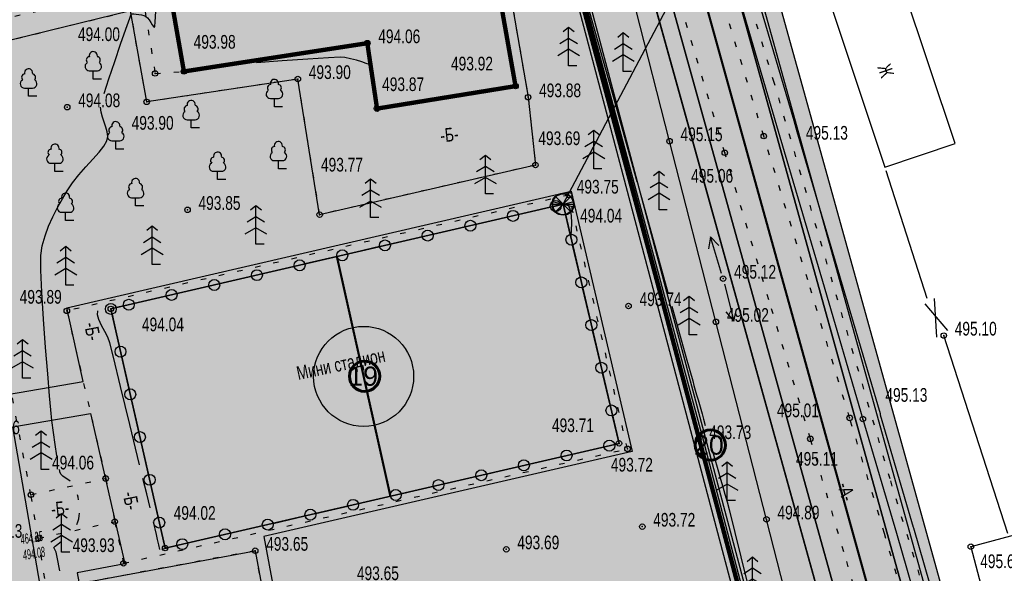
# Model space of a CAD drawing. Extents: x 0 to 667088, y 0 to 6446.
# Tile 57 of 256: x 2226 to 2316, y 325 to 375. Entities that reach past the tile are written whole.
import ezdxf

# ---------------------------------------------------------------- set-up
doc = ezdxf.new("R2010")
doc.units = 0
doc.header["$MEASUREMENT"] = 0
for name, pattern in [('CONTI', [0]), ('STRIH_1', [3, 2, -1]), ('STROT', [1.7, 0.5, -1.2])]:
    doc.linetypes.add(name, pattern=pattern)
for name, color, linetype in [('(002) Рамка', 7, 'Continuous'), ('(035) Откосы', 7, 'Continuous'), ('Audi-СвК', 10, 'Continuous'), ('GORIZ0', 32, 'CONTI'), ('NAD_M0', 7, 'CONTI'), ('PI_OT0', 172, 'CONTI'), ('PI_TT0', 5, 'CONTI'), ('SIT_L0', 250, 'CONTI'), ('STR_L0', 6, 'CONTI'), ('USLZN0', 250, 'CONTI'), ('V_Поверхность2_OPOR-PNT', 7, 'Continuous'), ('ZAPSK0', 250, 'CONTI'), ('стен', 7, 'Continuous')]:
    doc.layers.add(name, color=color, linetype=linetype)
doc.layers.add('.', color=7, linetype='Continuous', lineweight=15)
doc.layers.add('RAZMER CIP', color=252, linetype='Continuous', lineweight=18)
doc.styles.add('GOST 2.304', font='CS_Gost2304.shx')
doc.styles.add('SHRFT', font='TXT', dxfattribs={"width": 0.75})
doc.styles.get("Standard").update_dxf_attribs({"font": 'times.ttf'})
doc.linetypes.add('ОГРАДА_ГЛИН', pattern='A,4,["|",Standard,S=0.8,R=0,X=0,Y=-0.8],0.5,["|",Standard,S=0.8,R=0,X=0,Y=-0.8],3.5', length=8)
doc.linetypes.add('ОТКОСЫ_НЕУКР1', pattern='A,0.5,["|",Standard,S=-1.2,R=0,X=0,Y=1.2],1,["|",Standard,S=-0.5,R=0,X=0,Y=0.5],0.5', length=2)

# ---------------------------------------------------------------- blocks, each defined once
blk = doc.blocks.new('BL_105')
at = {"color": 0}
for p, q in [((0, 3.5), (-0.5, 3.1)), ((0, 2.5), (0, 3.5)), ((0.5, 3.1), (0, 3.5)), ((0, 2.5), (-0.8, 2)), ((0, 1.5), (0, 2.5)), ((0.8, 2), (0, 2.5)), ((0, 1.5), (-1, 0.9)), ((0, 0), (0, 1.5)), ((1, 0.9), (0, 1.5)), ((0.75, 0), (0, 0))]:
    blk.add_line(p, q, dxfattribs=at)
blk = doc.blocks.new('BL_101')
at = {"color": 0}
for p, q in [((-0.37, 0.75), (0.37, 0.75)), ((0, 0), (0, 0.75)), ((0.75, 0), (0, 0))]:
    blk.add_line(p, q, dxfattribs=at)
for centre, radius, start, end in [((-0.34, 1.73), 0.3, 93, 230), ((0, 2.13), 0.37, 355, 195), ((0.34, 1.73), 0.3, 310, 87), ((-0.37, 1.14), 0.39, 120, 270), ((0.37, 1.14), 0.39, 270, 60)]:
    blk.add_arc(centre, radius, start, end, dxfattribs=at)
blk = doc.blocks.new('BL_6')
at = {"color": 0}
for p, q in [((-1, 0), (1, 0)), ((-0.97, 0.25), (0.97, -0.25)), ((-0.97, -0.25), (0.97, 0.25)), ((-0.7, 0.7), (0.7, -0.7)), ((-0.7, -0.7), (0.7, 0.7))]:
    blk.add_line(p, q, dxfattribs=at)
for radius in [1, 0.95]:
    blk.add_circle((0, 0), radius, dxfattribs=at)
blk = doc.blocks.new('rhy')
at = {"layer": '(035) Откосы', "linetype": 'ОТКОСЫ_НЕУКР1', "flags": 128}
blk.add_lwpolyline([(1504.65116, 294.5), (1504.87116, 294.5), (1505.44116, 294.53), (1506.21116, 294.6), (1507.03116, 294.73), (1507.77116, 294.95), (1508.27116, 295.28), (1508.40116, 295.74), (1507.11116, 300.86), (1503.95116, 313.2), (1499.69116, 329.84), (1495.07116, 347.87), (1490.84116, 364.36), (1487.75116, 376.4), (1486.55116, 381.06)], dxfattribs=at)
at = {"layer": 'GORIZ0', "color": 32}
for points in [[(1483.02116, 378.01), (1483.76116, 375.36), (1485.54116, 368.98), (1487.86116, 360.69)], [(1483.02116, 378.01), (1483.76116, 375.36), (1485.54116, 368.98), (1487.86116, 360.69)], [(1439.23116, 368.71), (1439.66116, 370.05), (1440.19116, 371.62), (1440.73116, 373.2), (1441.21116, 374.59), (1441.56116, 375.58), (1441.69116, 375.96), (1441.74116, 375.99), (1441.80116, 375.99), (1441.94116, 375.98), (1442.15116, 375.96), (1442.38116, 375.92), (1442.63116, 375.88), (1442.85116, 375.82), (1443.03116, 375.75), (1443.18116, 375.62), (1443.34116, 375.42), (1443.48116, 375.2), (1443.62116, 374.99), (1443.73116, 374.83), (1443.81116, 374.75), (1443.86116, 374.81), (1443.89116, 375.25), (1443.95116, 376.19)], [(1439.23116, 368.71), (1439.66116, 370.05), (1440.19116, 371.62), (1440.73116, 373.2), (1441.21116, 374.59), (1441.56116, 375.58), (1441.69116, 375.96), (1441.74116, 375.99), (1441.80116, 375.99), (1441.94116, 375.98), (1442.15116, 375.96), (1442.38116, 375.92), (1442.63116, 375.88), (1442.85116, 375.82), (1443.03116, 375.75), (1443.18116, 375.62), (1443.34116, 375.42), (1443.48116, 375.2), (1443.62116, 374.99), (1443.73116, 374.83), (1443.81116, 374.75), (1443.86116, 374.81), (1443.89116, 375.25), (1443.95116, 376.19)], [(1463.55116, 371.31), (1463.44116, 371.35), (1463.16116, 371.45), (1462.75116, 371.59), (1462.26116, 371.74), (1461.73116, 371.88), (1461.21116, 371.98), (1460.76116, 372.02), (1459.72116, 371.97), (1457.81116, 371.84), (1455.47116, 371.68), (1453.13116, 371.51)], [(1463.55116, 371.31), (1463.44116, 371.35), (1463.16116, 371.45), (1462.75116, 371.59), (1462.26116, 371.74), (1461.73116, 371.88), (1461.21116, 371.98), (1460.76116, 372.02), (1459.72116, 371.97), (1457.81116, 371.84), (1455.47116, 371.68), (1453.13116, 371.51)], [(1434.91116, 335.65), (1434.75116, 336.67), (1434.59116, 337.77), (1434.46116, 338.86), (1434.36116, 339.85), (1434.24116, 341.13), (1434.08116, 343.12), (1433.88116, 345.54), (1433.69116, 348.12), (1433.54116, 350.57), (1433.45116, 352.6), (1433.45116, 353.93), (1433.58116, 354.82), (1433.83116, 355.71), (1434.16116, 356.59), (1434.55116, 357.46), (1434.98116, 358.29), (1435.42116, 359.08), (1435.84116, 359.82), (1436.33116, 360.55), (1436.92116, 361.29), (1437.56116, 362.01), (1438.19116, 362.71), (1438.76116, 363.35), (1439.21116, 363.91), (1439.48116, 364.38), (1439.55116, 364.77), (1439.51116, 365.2), (1439.39116, 365.64), (1439.23116, 366.1), (1439.07116, 366.56), (1438.95116, 367.01), (1438.91116, 367.46)], [(1434.91116, 335.65), (1434.75116, 336.67), (1434.59116, 337.77), (1434.46116, 338.86), (1434.36116, 339.85), (1434.24116, 341.13), (1434.08116, 343.12), (1433.88116, 345.54), (1433.69116, 348.12), (1433.54116, 350.57), (1433.45116, 352.6), (1433.45116, 353.93), (1433.58116, 354.82), (1433.83116, 355.71), (1434.16116, 356.59), (1434.55116, 357.46), (1434.98116, 358.29), (1435.42116, 359.08), (1435.84116, 359.82), (1436.33116, 360.55), (1436.92116, 361.29), (1437.56116, 362.01), (1438.19116, 362.71), (1438.76116, 363.35), (1439.21116, 363.91), (1439.48116, 364.38), (1439.55116, 364.77), (1439.51116, 365.2), (1439.39116, 365.64), (1439.23116, 366.1), (1439.07116, 366.56), (1438.95116, 367.01), (1438.91116, 367.46)], [(1488.21116, 359.44), (1489.50116, 354.83), (1490.69116, 350.56)], [(1488.21116, 359.44), (1489.50116, 354.83), (1490.69116, 350.56)], [(1481.54116, 358.6), (1481.75116, 358.17), (1481.85116, 357.56), (1481.88116, 356.88), (1481.87116, 356.25), (1481.84116, 355.78), (1481.82116, 355.6)], [(1481.54116, 358.6), (1481.75116, 358.17), (1481.85116, 357.56), (1481.88116, 356.88), (1481.87116, 356.25), (1481.84116, 355.78), (1481.82116, 355.6)], [(1442.46116, 334.82), (1441.56116, 338.51), (1440.72116, 341.97), (1440.07116, 344.64), (1439.75116, 345.95), (1439.56116, 346.46), (1439.29116, 347), (1439.00116, 347.55), (1438.75116, 348.07), (1438.61116, 348.52), (1438.65116, 348.87)], [(1442.46116, 334.82), (1441.56116, 338.51), (1440.72116, 341.97), (1440.07116, 344.64), (1439.75116, 345.95), (1439.56116, 346.46), (1439.29116, 347), (1439.00116, 347.55), (1438.75116, 348.07), (1438.61116, 348.52), (1438.65116, 348.87)], [(1491.04116, 349.31), (1492.37116, 344.57), (1492.95116, 342.5), (1493.07116, 342.06), (1493.19116, 341.63), (1493.31116, 341.2), (1493.44116, 340.76), (1493.56116, 340.33), (1493.68116, 339.9), (1493.81116, 339.46), (1493.94116, 338.98), (1494.10116, 338.42)], [(1491.04116, 349.31), (1492.37116, 344.57), (1492.95116, 342.5), (1493.07116, 342.06), (1493.19116, 341.63), (1493.31116, 341.2), (1493.44116, 340.76), (1493.56116, 340.33), (1493.68116, 339.9), (1493.81116, 339.46), (1493.94116, 338.98), (1494.10116, 338.42)], [(1494.58116, 336.73), (1494.77116, 336.06), (1494.95116, 335.42), (1495.12116, 334.82), (1495.31116, 334.18), (1495.50116, 333.51), (1495.70116, 332.82), (1495.90116, 332.13), (1496.09116, 331.43), (1496.27116, 330.75), (1496.80116, 328.65), (1497.90116, 324.2), (1499.38116, 318.3), (1500.99116, 311.83), (1502.52116, 305.69), (1503.75116, 300.76), (1504.45116, 297.93)], [(1494.58116, 336.73), (1494.77116, 336.06), (1494.95116, 335.42), (1495.12116, 334.82), (1495.31116, 334.18), (1495.50116, 333.51), (1495.70116, 332.82), (1495.90116, 332.13), (1496.09116, 331.43), (1496.27116, 330.75), (1496.80116, 328.65), (1497.90116, 324.2), (1499.38116, 318.3), (1500.99116, 311.83), (1502.52116, 305.69), (1503.75116, 300.76), (1504.45116, 297.93)], [(1436.12116, 333.34), (1435.90116, 333.48), (1435.67116, 333.63), (1435.47116, 333.78), (1435.30116, 333.95), (1435.19116, 334.16), (1435.17116, 334.26), (1435.13116, 334.4)], [(1436.12116, 333.34), (1435.90116, 333.48), (1435.67116, 333.63), (1435.47116, 333.78), (1435.30116, 333.95), (1435.19116, 334.16), (1435.17116, 334.26), (1435.13116, 334.4)], [(1443.42116, 330.88), (1443.11116, 332.16), (1442.76116, 333.57)], [(1443.42116, 330.88), (1443.11116, 332.16), (1442.76116, 333.57)], [(1436.89116, 331.64), (1436.85116, 331.87), (1436.79116, 332.09)], [(1436.89116, 331.64), (1436.85116, 331.87), (1436.79116, 332.09)], [(1436.74116, 329.37), (1436.83116, 329.62), (1436.91116, 329.88), (1436.96116, 330.15), (1436.99116, 330.41)], [(1436.74116, 329.37), (1436.83116, 329.62), (1436.91116, 329.88), (1436.96116, 330.15), (1436.99116, 330.41)], [(1444.31116, 327.08), (1444.21116, 327.53), (1444.11116, 328.02), (1444.00116, 328.47), (1443.72116, 329.63)], [(1444.31116, 327.08), (1444.21116, 327.53), (1444.11116, 328.02), (1444.00116, 328.47), (1443.72116, 329.63)], [(1435.19116, 325.16), (1434.94116, 326.39), (1434.85116, 326.85), (1434.63116, 327.29), (1434.75116, 327.39), (1435.01116, 327.59), (1435.35116, 327.84)], [(1435.19116, 325.16), (1434.94116, 326.39), (1434.85116, 326.85), (1434.63116, 327.29), (1434.75116, 327.39), (1435.01116, 327.59), (1435.35116, 327.84)], [(1445.09116, 327.22), (1444.74116, 327.14), (1444.48116, 327.08)], [(1445.09116, 327.22), (1444.74116, 327.14), (1444.48116, 327.08)]]:
    blk.add_lwpolyline(points, dxfattribs=at)
at = {"layer": 'PI_TT0', "color": 0}
for centre in [(1463.25116, 373.3), (1443.88116, 370.54), (1446.51116, 370.72), (1456.91116, 370.03), (1476.78116, 369.38), (1477.93116, 368.37), (1435.86116, 367.46), (1443.11116, 367.94), (1464.14116, 367.33), (1499.44116, 364.82), (1490.84116, 364.36), (1495.88116, 363.3), (1478.60116, 362.18), (1481.66116, 359.44), (1446.84116, 358.09), (1458.90116, 357.65), (1495.73116, 351.81), (1435.82116, 348.87), (1439.84116, 349.05), (1487.10116, 349.31), (1495.07116, 347.87), (1515.87116, 346.62), (1507.28116, 339.11), (1508.49116, 339), (1493.46116, 337.17), (1503.69116, 337.19), (1486.23116, 336.78), (1487.00116, 336.28), (1439.37116, 333.57), (1432.54116, 332.09), (1440.20116, 329.63), (1499.69116, 329.84), (1488.35116, 329.18), (1433.22116, 328.12), (1444.79116, 327.22), (1453.02116, 326.98), (1475.94116, 327.11), (1518.34116, 327.35), (1440.99116, 325.83)]:
    blk.add_circle(centre, 0.25, dxfattribs=at)
for p in [(1463.25116, 373.3), (1443.88116, 370.54), (1446.51116, 370.72), (1456.91116, 370.03), (1476.78116, 369.38), (1443.11116, 367.94), (1477.93116, 368.37), (1435.86116, 367.46), (1464.14116, 367.33), (1490.84116, 364.36), (1499.44116, 364.82), (1495.88116, 363.3), (1478.60116, 362.18), (1481.66116, 359.44), (1446.84116, 358.09), (1458.90116, 357.65), (1495.73116, 351.81), (1435.82116, 348.87), (1439.84116, 349.05), (1487.10116, 349.31), (1495.07116, 347.87), (1515.87116, 346.62), (1507.28116, 339.11), (1508.49116, 339), (1493.46116, 337.17), (1503.69116, 337.19), (1486.23116, 336.78), (1487.00116, 336.28), (1439.37116, 333.57), (1432.54116, 332.09), (1440.20116, 329.63), (1488.35116, 329.18), (1499.69116, 329.84), (1433.22116, 328.12), (1444.79116, 327.22), (1518.34116, 327.35), (1453.02116, 326.98), (1475.94116, 327.11), (1440.99116, 325.83)]:
    blk.add_point(p, dxfattribs=at)
at = {"layer": 'SIT_L0', "color": 1}
blk.add_line((1481.12116, 358.6), (1520.17119, 432.40108), dxfattribs=at)
at = {"layer": 'SIT_L0', "color": 250}
for p, q in [((1479.96116, 358.33), (1477.04116, 357.65)), ((1481.12116, 358.6), (1480.94116, 358.56)), ((1481.76116, 355.85), (1481.12116, 358.6)), ((1476.07116, 357.43), (1473.14116, 356.75)), ((1472.17116, 356.53), (1469.25116, 355.85)), ((1468.28116, 355.63), (1465.35116, 354.95)), ((1494.57116, 355.64), (1494.38116, 354.53)), ((1495.58116, 352.29), (1494.57116, 355.64)), ((1495.34116, 354.83), (1494.57116, 355.64)), ((1464.37116, 354.73), (1461.45116, 354.05)), ((1482.68116, 351.96), (1481.99116, 354.88)), ((1460.48116, 353.83), (1457.55116, 353.15)), ((1456.58116, 352.92), (1453.66116, 352.24)), ((1452.69116, 352.02), (1449.76116, 351.34)), ((1448.79116, 351.12), (1445.87116, 350.44)), ((1483.58116, 348.06), (1482.90116, 350.98)), ((1495.85116, 351.32), (1496.70116, 347.93)), ((1444.90116, 350.22), (1441.97116, 349.54)), ((1514.99116, 350), (1515.20116, 346.47)), ((1440.99116, 349.32), (1439.84116, 349.05)), ((1495.97116, 348.78), (1496.70116, 347.93)), ((1496.70116, 347.93), (1496.94116, 349.02)), ((1514.15116, 349.51), (1516.22116, 347.08)), ((1439.95116, 348.56), (1440.61116, 345.64)), ((1484.50116, 344.17), (1483.81116, 347.09)), ((1440.84116, 344.66), (1441.50116, 341.74)), ((1485.41116, 340.27), (1484.73116, 343.19)), ((1441.72116, 340.76), (1442.38116, 337.84)), ((1486.24116, 336.78), (1485.64116, 339.3)), ((1442.61116, 336.86), (1443.27116, 333.94)), ((1481.92116, 335.78), (1484.85116, 336.46)), ((1485.83116, 336.68), (1486.24116, 336.78)), ((1478.03116, 334.88), (1480.95116, 335.56)), ((1474.13116, 333.98), (1477.06116, 334.66)), ((1470.24116, 333.08), (1473.16116, 333.76)), ((1443.49116, 332.96), (1444.15116, 330.04)), ((1466.33116, 332.18), (1469.26116, 332.86)), ((1462.44116, 331.28), (1465.36116, 331.96)), ((1458.54116, 330.38), (1461.47116, 331.06)), ((1454.65116, 329.48), (1457.57116, 330.16)), ((1444.38116, 329.06), (1444.79116, 327.23)), ((1450.74116, 328.59), (1453.67116, 329.27)), ((1446.85116, 327.69), (1449.77116, 328.37)), ((1444.79116, 327.22), (1445.88116, 327.47))]:
    blk.add_line(p, q, dxfattribs=at)
for centre, radius in [((1480.45116, 358.44), 0.5), ((1476.55116, 357.54), 0.5), ((1480.45116, 358.44), 0), ((1472.66116, 356.64), 0.5), ((1476.55116, 357.54), 0), ((1468.76116, 355.74), 0.5), ((1472.66116, 356.64), 0), ((1464.86116, 354.84), 0.5), ((1468.76116, 355.74), 0), ((1481.88116, 355.36), 0.5), ((1481.88116, 355.36), 0), ((1460.96116, 353.94), 0.5), ((1464.86116, 354.84), 0), ((1457.07116, 353.03), 0.5), ((1460.96116, 353.94), 0), ((1453.17116, 352.13), 0.5), ((1457.07116, 353.03), 0), ((1449.28116, 351.23), 0.5), ((1453.17116, 352.13), 0), ((1482.79116, 351.47), 0.5), ((1482.79116, 351.47), 0), ((1445.38116, 350.33), 0.5), ((1449.28116, 351.23), 0), ((1441.48116, 349.43), 0.5), ((1445.38116, 350.33), 0), ((1439.84116, 349.05), 0.5), ((1439.84116, 349.05), 0), ((1441.48116, 349.43), 0), ((1483.70116, 347.57), 0.5), ((1483.70116, 347.57), 0), ((1440.72116, 345.15), 0.5), ((1440.72116, 345.15), 0), ((1484.61116, 343.68), 0.5), ((1484.61116, 343.68), 0), ((1441.61116, 341.25), 0.5), ((1441.61116, 341.25), 0), ((1485.53116, 339.78), 0.5), ((1485.53116, 339.78), 0), ((1442.49116, 337.35), 0.5), ((1442.49116, 337.35), 0), ((1485.34116, 336.57), 0.5), ((1481.44116, 335.67), 0.5), ((1485.34116, 336.57), 0), ((1477.54116, 334.77), 0.5), ((1481.44116, 335.67), 0), ((1473.65116, 333.87), 0.5), ((1477.54116, 334.77), 0), ((1443.38116, 333.45), 0.5), ((1443.38116, 333.45), 0), ((1469.75116, 332.97), 0.5), ((1473.65116, 333.87), 0), ((1465.85116, 332.07), 0.5), ((1469.75116, 332.97), 0), ((1461.95116, 331.17), 0.5), ((1465.85116, 332.07), 0), ((1458.06116, 330.27), 0.5), ((1461.95116, 331.17), 0), ((1444.26116, 329.55), 0.5), ((1454.16116, 329.37), 0.5), ((1458.06116, 330.27), 0), ((1444.26116, 329.55), 0), ((1450.26116, 328.48), 0.5), ((1454.16116, 329.37), 0), ((1446.36116, 327.58), 0.5), ((1450.26116, 328.48), 0), ((1446.36116, 327.58), 0)]:
    blk.add_circle(centre, radius, dxfattribs=at)
at = {"layer": 'STR_L0', "color": 0, "linetype": 'STROT'}
for points in [[(1521.95116, 282.72), (1521.19116, 285.5), (1520.64116, 287.54), (1520.43116, 288.33), (1520.15116, 289.6), (1519.40116, 293), (1518.28116, 297.97), (1516.92116, 303.89), (1515.43116, 310.19), (1513.91116, 316.29), (1512.50116, 321.58), (1510.45116, 328.56), (1507.28116, 339.11), (1503.45116, 351.7), (1499.44116, 364.82), (1495.73116, 376.96)], [(1508.58116, 320.61), (1506.75116, 326.88), (1503.69116, 337.19), (1499.90116, 349.88), (1495.88116, 363.3), (1492.14116, 375.79)], [(1424.44116, 374.32), (1441.42116, 378.03), (1440.47116, 383.9), (1449.09116, 385.09), (1448.94116, 386.05), (1455.48116, 387.02), (1455.26116, 388.31), (1459.61116, 388.95), (1459.08116, 392.21), (1473.37116, 394.75), (1477.93116, 368.37), (1478.60116, 362.18), (1458.90116, 357.65), (1456.91116, 370.03), (1443.11116, 367.94), (1441.64116, 376.24), (1424.92116, 372.16)], [(1438.43116, 295.91), (1433.22116, 328.12), (1432.54116, 332.09), (1424.92116, 372.16), (1424.44116, 374.32), (1421.69116, 388.56), (1419.27116, 387.45), (1417.69116, 386.72), (1417.87116, 385.38), (1418.04116, 384.65), (1418.54116, 381.88), (1418.68116, 381.06), (1426.70116, 337.61), (1418.27116, 336.01)], [(1442.96116, 376.19), (1443.88116, 370.54), (1446.51116, 370.72)], [(1435.82116, 348.87), (1439.37116, 333.57), (1440.20116, 329.63), (1440.99116, 325.83), (1487.00116, 336.28), (1481.66116, 359.44), (1435.82116, 348.87)], [(1432.54116, 332.09), (1439.37116, 333.57)], [(1433.22116, 328.12), (1440.20116, 329.63)], [(1437.93116, 324.16), (1442.68116, 298.68), (1457.83116, 301.2), (1457.77116, 301.5), (1453.02116, 326.98), (1437.93116, 324.16)]]:
    blk.add_lwpolyline(points, dxfattribs=at)
at = {"layer": 'STR_L0', "color": 0}
for points in [[(1497.31116, 376.98), (1500.90116, 364.75), (1504.79116, 351.57), (1508.49116, 339), (1511.55116, 328.57), (1513.51116, 321.83), (1514.82116, 317.18), (1516.21116, 312.15), (1517.60116, 307.03), (1518.93116, 302.09), (1520.12116, 297.6), (1521.09116, 293.84), (1521.79116, 291.08)], [(1445.49116, 376.54), (1446.51116, 370.72), (1463.25116, 373.3), (1464.14116, 367.33), (1476.78116, 369.38), (1472.51116, 393.51), (1460.17116, 391.5), (1461.23116, 385.61), (1444.34116, 383.06)], [(1515.10116, 322.29), (1513.14116, 329.03), (1513.12116, 329.09), (1510.11116, 339.35), (1510.08116, 339.47), (1506.44116, 351.83), (1506.38116, 352.04), (1502.49116, 365.22), (1502.20116, 366.2), (1498.90116, 377.43), (1498.90116, 377.45), (1496.10116, 386.99), (1496.04116, 387.19), (1494.41116, 392.86)], [(1505.74116, 376.21), (1510.48116, 361.99), (1516.91116, 364.13), (1512.17116, 378.35), (1505.74116, 376.21)], [(1514.36116, 350), (1510.62116, 361.65)], [(1481.12116, 358.6), (1439.84116, 349.05), (1444.79116, 327.22), (1486.23116, 336.78), (1481.12116, 358.6)], [(1521.71116, 328.54), (1515.87116, 346.62)], [(1518.34116, 327.35), (1521.89116, 313.79), (1526.78116, 315.04), (1523.22116, 328.63), (1518.34116, 327.35)]]:
    blk.add_lwpolyline(points, dxfattribs=at)
at = {"layer": 'ZAPSK0', "color": 4, "linetype": 'STROT'}
blk.add_lwpolyline([(1457.78594, 579.78069), (1452.25095, 578.56011), (1449.07333, 577.41643), (1444.92484, 574.55118), (1443.49605, 572.73287), (1446.71723, 561.55518), (1451.51123, 545.65725), (1457.58266, 524.937), (1465.56075, 497.26734), (1474.55463, 466.17031), (1479.99774, 445.37191), (1488.06814, 415.90471), (1491.27695, 402.29093), (1493.33001, 392.97424), (1500.29809, 369.93853), (1510.9952, 333.36517), (1514.50131, 321.94119), (1521.86126, 294.13835), (1526.29092, 275.85754)], dxfattribs=at)
at = {"layer": 'ZAPSK0', "color": 0, "linetype": 'ОГРАДА_ГЛИН', "ltscale": 0.5}
blk.add_lwpolyline([(1504.65116, 294.5), (1493.46116, 337.17), (1479.5282, 388.93145)], dxfattribs=at)
at = {"layer": 'ZAPSK0', "color": 0}
blk.add_lwpolyline([(1505.07271, 294.61055), (1493.88235, 337.28192), (1479.94903, 389.04472)], dxfattribs=at)
at = {"layer": 'SIT_L0', "color": 1}
blk.add_blockref('BL_6', (1481.12116, 358.6), dxfattribs=at)
at = {"layer": 'USLZN0', "color": 250}
for name, p in [('BL_105', (1481.63116, 371.24)), ('BL_105', (1486.62116, 370.73)), ('BL_101', (1438.24116, 370.03)), ('BL_101', (1432.33116, 368.46)), ('BL_101', (1454.77116, 367.5)), ('BL_101', (1447.17116, 365.57)), ('BL_101', (1440.29116, 363.64)), ('BL_105', (1483.92116, 361.84)), ('BL_101', (1434.74116, 361.59)), ('BL_101', (1455.13116, 361.83)), ('BL_101', (1449.58116, 360.86)), ('BL_105', (1474.03116, 359.55)), ('BL_105', (1489.88116, 358.1)), ('BL_101', (1442.10116, 358.45)), ('BL_105', (1463.55116, 357.39)), ('BL_101', (1435.71116, 357.12)), ('BL_105', (1453.08116, 354.96)), ('BL_105', (1443.61116, 353.09)), ('BL_105', (1435.72116, 351.23)), ('BL_105', (1492.62116, 346.68)), ('BL_105', (1431.78116, 342.73)), ('BL_105', (1433.47116, 334.4)), ('BL_105', (1496.10116, 331.57)), ('BL_105', (1435.35116, 326.86)), ('BL_105', (1498.41116, 322.88))]:
    blk.add_blockref(name, p, dxfattribs=at)
at = {"layer": 'NAD_M0', "color": 7, "style": 'SHRFT', "width": 0.75}
for s, rotation, p in [('Ж', 289, (1509.80116, 371.13)), ('-Б-', 6, (1469.98116, 364.24)), ('-Б-', 281, (1437.39116, 347.7)), ('Мини стадион', 12, (1456.95116, 342.55)), ('-А-', 286, (1506.15116, 333)), ('-Б-', 281, (1440.91116, 332.24)), ('-Б-', 6, (1434.45116, 330.14))]:
    blk.add_text(s, height=1.25, rotation=rotation, dxfattribs=at).set_placement(p)
at = {"layer": 'PI_OT0', "color": 0, "style": 'SHRFT', "width": 0.75}
for s, p in [('494.00', (1436.8378, 373.49649)), ('493.98', (1447.39906, 372.79679)), ('494.06', (1464.25116, 373.3)), ('493.90', (1457.91116, 370.03)), ('493.92', (1470.88891, 370.81352)), ('493.87', (1464.60334, 368.93018)), ('493.88', (1478.93116, 368.37)), ('494.08', (1436.86116, 367.46)), ('493.90', (1441.73832, 365.40321)), ('493.69', (1478.86179, 364.00136)), ('495.15', (1491.84116, 364.36)), ('495.13', (1503.2828, 364.49447)), ('493.77', (1459.01825, 361.58745)), ('495.06', (1492.81337, 360.5687)), ('493.75', (1482.36884, 359.57774)), ('493.85', (1447.84116, 358.09)), ('494.04', (1482.67611, 356.93479)), ('495.12', (1496.73116, 351.81)), ('493.89', (1431.52149, 349.52483)), ('493.74', (1488.10116, 349.31)), ('495.02', (1496.07116, 347.87)), ('494.04', (1442.67667, 347.00753)), ('495.10', (1516.87116, 346.62)), ('495.13', (1510.54258, 340.57341)), ('495.01', (1500.6402, 339.16645)), ('494.46', (1427.70116, 337.61)), ('493.71', (1480.10523, 337.8058)), ('493.73', (1494.46116, 337.17)), ('494.06', (1434.47116, 334.4)), ('493.72', (1485.48542, 334.20553)), ('495.11', (1502.38083, 334.74184)), ('494.02', (1445.57651, 329.80287)), ('494.89', (1500.69116, 329.84)), ('493.72', (1489.35116, 329.18)), ('494.13', (1427.92663, 328.16213)), ('493.93', (1436.35116, 326.86)), ('493.65', (1454.02116, 326.98)), ('493.69', (1476.94116, 327.11)), ('495.62', (1519.1989, 325.39414)), ('493.65', (1462.30116, 324.3))]:
    blk.add_text(s, height=1.25, dxfattribs=at).set_placement(p)

msp = doc.modelspace()

# ---------------------------------------------------------------- hatches: boundary and pattern name
at = {"layer": '.', "lineweight": 30, "true_color": 0xf15558}
h = msp.add_hatch(color=13, dxfattribs=at)
h.dxf.hatch_style = 1
h.paths.add_polyline_path([(2140.17352, 264.93068), (2083.61479, 255.19836), (2083.36041, 256.67664), (2139.91914, 266.40896)])
edge = h.paths.add_edge_path()
edge.add_arc((2307.31033, 283.54371), 4, 15.5336492, 99.763532, ccw=False)
edge.add_line((2311.16422, 284.61493), (2315.85084, 267.75401))
edge.add_line((2315.85084, 267.75401), (2314.40563, 267.3523))
edge.add_line((2314.40563, 267.3523), (2309.47434, 285.09349))
edge.add_line((2309.47434, 285.09349), (2307.78678, 286.16244))
edge.add_line((2307.78678, 286.16244), (2084.9239, 247.8134))
edge.add_line((2084.9239, 247.8134), (2084.63228, 249.28527))
edge.add_line((2084.63228, 249.28527), (2306.632, 287.48578))
h.paths.add_polyline_path([(2231.25222, 280.60301), (2230.99784, 282.08129), (2155.62019, 269.11071), (2155.87456, 267.63243)], flags=17)
edge = h.paths.add_edge_path()
edge.add_line((2110.47832, 383.98384), (2110.21489, 385.46053))
edge.add_line((2110.21489, 385.46053), (2271.38255, 414.21088))
edge.add_arc((2272.08501, 410.27305), 4, 15.5336492, 100.1144778, ccw=False)
edge.add_line((2275.9389, 411.34426), (2307.39587, 298.17225))
edge.add_arc((2303.54198, 297.10103), 4, -80.236468, 15.5336492, ccw=False)
edge.add_line((2304.22031, 293.15897), (2235.19428, 281.28134))
edge.add_line((2235.19428, 281.28134), (2234.93991, 282.75962))
edge.add_line((2234.93991, 282.75962), (2305.30236, 294.8672))
edge.add_line((2305.30236, 294.8672), (2306.31382, 296.46401))
edge.add_line((2306.31382, 296.46401), (2274.25107, 411.81543))
edge.add_line((2274.25107, 411.81543), (2272.53786, 412.89329))
edge.add_line((2272.53786, 412.89329), (2110.47832, 383.98384))
h.paths.add_polyline_path([(2323.55862, 269.89644), (2325.00383, 270.29815), (2240.90803, 572.84773), (2239.46128, 572.45157)])
h.paths.add_polyline_path([(2147.80327, 267.76561), (2151.67813, 268.43238), (2151.9325, 266.9541), (2148.05764, 266.28734)], flags=17)
at = {"layer": '.', "lineweight": 30, "true_color": 0x3f4040}
h = msp.add_hatch(color=250, dxfattribs=at)
h.dxf.hatch_style = 1
edge = h.paths.add_edge_path()
edge.add_line((2231.75349, 570.30914), (2237.53433, 571.91596))
edge.add_line((2237.53433, 571.91596), (2321.63168, 269.36084))
edge.add_line((2321.63168, 269.36084), (2315.85084, 267.75401))
edge.add_line((2315.85084, 267.75401), (2311.16422, 284.61493))
edge.add_arc((2307.31033, 283.54371), 4, 15.5336492, 99.763532)
edge.add_line((2306.632, 287.48578), (2084.63228, 249.28527))
edge.add_line((2084.63228, 249.28527), (2083.61479, 255.19836))
edge.add_line((2083.61479, 255.19836), (2304.22031, 293.15897))
edge.add_arc((2303.54198, 297.10103), 4, 279.763532, 375.5336492)
edge.add_line((2307.39587, 298.17225), (2275.9389, 411.34426))
edge.add_arc((2272.08501, 410.27305), 4, 15.5336492, 100.1144778)
edge.add_line((2271.38255, 414.21088), (2110.21489, 385.46053))
edge.add_line((2110.21489, 385.46053), (2109.33682, 390.38282))
edge.add_line((2109.33682, 390.38282), (2269.29203, 418.91689))
edge.add_arc((2268.58957, 422.85473), 4, 280.1144778, 375.5119397)
edge.add_line((2272.44387, 423.92448), (2231.75349, 570.30914))
at = {"layer": '.', "lineweight": 30}
h = msp.add_hatch(color=4, dxfattribs=at)
h.dxf.hatch_style = 1
h.paths.add_polyline_path([(2237.53433, 571.91596), (2239.46128, 572.45157), (2323.55862, 269.89644), (2321.63168, 269.36084)])
h.paths.add_polyline_path([(2110.74174, 382.50715), (2110.47832, 383.98384), (2247.35616, 408.40119), (2247.61959, 406.9245)])
at = {"layer": 'Audi-СвК', "ltscale": 100, "true_color": 0xffffff, "transparency": 33554687}
h = msp.add_hatch(color=7, dxfattribs=at)
edge = h.paths.add_edge_path()
edge.add_arc((2257.48116, 342.90666), 1.37986, 11.9837326, 371.9837326)
h = msp.add_hatch(color=7, dxfattribs=at)
edge = h.paths.add_edge_path()
edge.add_arc((2289.04598, 336.62035), 1.37986, 11.9837326, 371.9837326)
at = {"layer": 'стен', "lineweight": 30}
h = msp.add_hatch(color=9, dxfattribs=at)
h.dxf.hatch_style = 1
h.paths.add_polyline_path([(2132.06646, 263.53566), (2304.22031, 293.15897), (2307.39587, 298.17225), (2275.9389, 411.34426), (2271.38255, 414.21088), (2110.21489, 385.46053), (2110.74174, 382.50715), (2130.20885, 385.97985), (2133.07789, 322.94683), (2126.86091, 321.89699), (2129.67122, 283.34183), (2129.76264, 282.83335), (2128.74319, 282.65006)])
at = {"layer": 'стен', "lineweight": 30, "true_color": 0xfeeab9}
h = msp.add_hatch(color=254, dxfattribs=at)
h.dxf.hatch_style = 1
h.paths.add_polyline_path([(2238.20056, 288.82), (2252.04056, 291.25), (2250.70056, 299.06), (2236.83056, 296.62)])
h.paths.add_polyline_path([(2236.99056, 294.12), (2237.56569, 290.66919), (2234.39056, 290.14), (2233.82064, 293.54949)])
h.paths.add_polyline_path([(2153.17056, 373.17), (2154.72651, 366.61904), (2146.52056, 364.67), (2144.94056, 371.21)])
h.paths.add_polyline_path([(2166.32056, 345.74), (2168.98056, 331.88), (2161.27056, 330.41), (2158.54056, 344.1)])
h.paths.add_polyline_path([(2165.74056, 356.98), (2210.87056, 364.12), (2212.44056, 354.18), (2208.85056, 353.61), (2211.78056, 335.82), (2198.70056, 333.8), (2195.82056, 351.55), (2167.22056, 347.03)])
h.paths.add_polyline_path([(2238.82056, 383.06), (2255.71056, 385.61), (2254.65056, 391.5), (2266.99056, 393.51), (2271.26056, 369.38), (2258.62056, 367.33), (2257.73056, 373.3), (2240.99056, 370.72)])
h.paths.add_polyline_path([(2208.01056, 385.5), (2208.48056, 381.17), (2202.29056, 380.12), (2201.84056, 384.38)])
h.paths.add_polyline_path([(2246.76056, 404.63), (2247.50056, 401.21), (2241.28056, 399.55), (2240.23056, 402.97)])
at = {"layer": 'стен', "lineweight": 30}
h = msp.add_hatch(color=72, dxfattribs=at)
h.dxf.hatch_style = 1
h.paths.add_polyline_path([(2236.35722, 297.53264), (2232.51171, 296.87092), (2225.38685, 338.27658), (2232.47549, 339.49636), (2235.59941, 325.7717), (2231.24423, 324.9598)], flags=17)
edge = h.paths.add_edge_path()
edge.add_line((2192.49902, 303.34845), (2190.49239, 315.00985))
edge.add_arc((2193.44894, 315.51859), 3, 99.763532, 189.763532, ccw=False)
edge.add_line((2192.94019, 318.47514), (2220.86447, 323.2802))
edge.add_arc((2221.37321, 320.32365), 3, 9.763532, 99.763532, ccw=False)
edge.add_line((2224.32976, 320.8324), (2228.14886, 298.63793))
edge.add_line((2228.14886, 298.63793), (2222.30997, 297.63321))
edge.add_line((2222.30997, 297.63321), (2221.22972, 303.91097))
edge.add_line((2221.22972, 303.91097), (2198.84321, 300.05881))
edge.add_line((2198.84321, 300.05881), (2198.11552, 304.28776))
edge.add_line((2198.11552, 304.28776), (2192.49902, 303.34845))
h.paths.add_polyline_path([(2219.17512, 374.37562), (2235.90056, 378.03), (2234.95056, 383.9), (2243.57056, 385.09), (2243.42056, 386.05), (2249.96056, 387.02), (2249.74056, 388.31), (2254.09056, 388.95), (2253.56056, 392.21), (2267.85056, 394.75), (2272.41056, 368.37), (2273.08056, 362.18), (2253.38056, 357.65), (2251.39056, 370.03), (2237.59056, 367.94), (2236.12056, 376.24), (2219.55009, 372.19649), (2224.8781, 341.23313), (2231.7963, 342.42357), (2230.29963, 349.14426), (2276.34681, 359.79905), (2281.91299, 336.03113), (2248.27735, 328.26882), (2255.93033, 287.25138), (2298.6664, 294.82213), (2273.776, 388.86592), (2270.37529, 401.12409), (2248.95069, 399.11064), (2249.14705, 397.89738), (2216.28159, 391.19117)])
edge = h.paths.add_edge_path()
edge.add_line((2212.75056, 336.01), (2221.42617, 337.65662))
edge.add_line((2221.42617, 337.65662), (2213.11913, 385.98223))
edge.add_line((2213.11913, 385.98223), (2202.86948, 396.90689))
edge.add_line((2202.86948, 396.90689), (2130.99534, 383.44101))
edge.add_line((2130.99534, 383.44101), (2131.76187, 365.92572))
edge.add_line((2131.76187, 365.92572), (2141.47564, 366.47726))
edge.add_line((2141.47564, 366.47726), (2142.36577, 346.13791))
edge.add_line((2142.36577, 346.13791), (2145.6528, 327.03555))
edge.add_arc((2148.60934, 327.5443), 3, 189.763532, 283.405185)
edge.add_line((2149.30485, 324.62604), (2180.79056, 332.13))
edge.add_line((2180.79056, 332.13), (2180.39546, 334.82912))
edge.add_line((2180.39546, 334.82912), (2171.83511, 332.73728))
edge.add_line((2171.83511, 332.73728), (2172.05826, 331.51264))
edge.add_line((2172.05826, 331.51264), (2160.4719, 329.23971))
edge.add_line((2160.4719, 329.23971), (2157.36643, 344.87447))
edge.add_line((2157.36643, 344.87447), (2165.8048, 346.65326))
edge.add_line((2165.8048, 346.65326), (2159.56056, 357.71))
edge.add_line((2159.56056, 357.71), (2149.26056, 364))
edge.add_line((2149.26056, 364), (2145.54056, 363.11))
edge.add_line((2145.54056, 363.11), (2143.21056, 372.25))
edge.add_line((2143.21056, 372.25), (2154.29056, 374.95))
edge.add_line((2154.29056, 374.95), (2156.59056, 365.74))
edge.add_line((2156.59056, 365.74), (2166.28056, 347.93))
edge.add_line((2166.28056, 347.93), (2164.80056, 357.51))
edge.add_line((2164.80056, 357.51), (2211.59056, 365.04))
edge.add_line((2211.59056, 365.04), (2213.40056, 353.32))
edge.add_line((2213.40056, 353.32), (2209.90056, 352.75))
edge.add_line((2209.90056, 352.75), (2212.75056, 336.01))
h.paths.add_polyline_path([(2183.37056, 340.3), (2196.44056, 342.08), (2197.98056, 332.74), (2202.486, 333.38768), (2204.17179, 324.4666), (2186.54134, 321.43285)])
h.paths.add_polyline_path([(2183.36056, 344), (2182.63467, 348.51585), (2195.04056, 350.51), (2195.80056, 345.97)], flags=17)
edge = h.paths.add_edge_path()
edge.add_line((2152.77121, 285.66736), (2156.73298, 286.34907))
edge.add_line((2156.73298, 286.34907), (2155.65274, 292.62681))
edge.add_line((2155.65274, 292.62681), (2184.34111, 297.56336))
edge.add_line((2184.34111, 297.56336), (2183.60344, 301.85028))
edge.add_line((2183.60344, 301.85028), (2187.56873, 302.5163))
edge.add_line((2187.56873, 302.5163), (2185.56481, 314.16192))
edge.add_arc((2182.60826, 313.65317), 3, 9.7635513, 99.7635079)
edge.add_line((2182.09951, 316.60972), (2153.8637, 311.75107))
edge.add_line((2153.8637, 311.75107), (2153.25866, 315.2672))
edge.add_arc((2150.79487, 314.84325), 2.5, 9.763532, 99.763532)
edge.add_line((2150.37092, 317.30704), (2149.87816, 317.22225))
edge.add_arc((2150.30211, 314.75846), 2.5, 99.763532, 189.763532)
edge.add_line((2147.83832, 314.3345), (2152.77121, 285.66736))
h.paths.add_polyline_path([(2153.68696, 280.34557), (2157.64775, 281.02712), (2158.729, 274.74937), (2224.29461, 286.03154), (2223.21434, 292.30947), (2229.06461, 293.31615), (2230.89609, 282.6726), (2155.51844, 269.70202)])
edge = h.paths.add_edge_path()
edge.add_line((2145.17068, 271.27105), (2150.42526, 272.17523))
edge.add_line((2150.42526, 272.17523), (2151.08682, 268.33063))
edge.add_line((2151.08682, 268.33063), (2147.80327, 267.76561))
edge.add_arc((2147.46411, 269.73665), 2, 189.763532, 279.763532, ccw=False)
edge.add_line((2145.49307, 269.39748), (2145.17068, 271.27105))
edge = h.paths.add_edge_path()
edge.add_line((2128.74319, 282.65006), (2130.35227, 282.93937))
edge.add_line((2130.35227, 282.93937), (2128.17894, 312.76279))
edge.add_line((2128.17894, 312.76279), (2135.60195, 269.62452))
edge.add_line((2135.60195, 269.62452), (2141.22862, 270.59273))
edge.add_line((2141.22862, 270.59273), (2141.55101, 268.71915))
edge.add_arc((2139.57998, 268.37999), 2, -80.236468, 9.763532, ccw=False)
edge.add_line((2139.91914, 266.40896), (2131.80952, 265.0135))
edge.add_line((2131.80952, 265.0135), (2128.74319, 282.65006))
h.paths.add_polyline_path([(2150.14056, 364.21), (2155.63056, 365.51), (2159.65056, 358.51)], flags=17)
h = msp.add_hatch(color=72, dxfattribs=at)
h.dxf.hatch_style = 1
h.paths.add_polyline_path([(2274.81499, 389.14756), (2280.14033, 390.62777), (2306.31382, 296.46401), (2305.30236, 294.8672), (2300.13279, 293.97765)])
at = {"layer": 'стен', "lineweight": 30, "true_color": 0x58ba48}
h = msp.add_hatch(color=85, dxfattribs=at)
h.dxf.hatch_style = 1
h.paths.add_polyline_path([(2234.32056, 349.05), (2275.60056, 358.6), (2280.71056, 336.78), (2239.27056, 327.22)])
h.paths.add_polyline_path([(2232.41056, 324.16), (2247.5018, 326.97332), (2252.31056, 301.2), (2237.16056, 298.68)])

# ---------------------------------------------------------------- linework, layer by layer
at = {"color": 18, "lineweight": 30, "true_color": 0x000000}
msp.add_lwpolyline([(2132.06646, 263.53566), (2304.22031, 293.15897), (2307.39587, 298.17225), (2275.9389, 411.34426), (2271.38255, 414.21088), (2110.21489, 385.46053), (2110.74174, 382.50715), (2130.20885, 385.97985), (2133.07789, 322.94683), (2126.86091, 321.89699), (2129.67122, 283.34183), (2129.76264, 282.83335), (2128.74319, 282.65006)], close=True, dxfattribs=at)
at = {"color": 7, "lineweight": 30, "true_color": 0xffffff, "const_width": 0.2}
msp.add_lwpolyline([(2259.83931, 331.95355), (2254.95431, 353.82355)], dxfattribs=at)
at = {"color": 7, "lineweight": 30, "true_color": 0xffffff}
msp.add_circle((2257.39681, 342.88855), 4.56472, dxfattribs=at)
at = {"lineweight": 60, "ltscale": 50, "transparency": 33554687}
for centre in [(2257.48116, 342.90666), (2289.04598, 336.62035)]:
    msp.add_circle(centre, 1.37986, dxfattribs=at)
at = {"layer": 'ZAPSK0', "color": 5, "lineweight": 30}
for points in [[(2323.55862, 269.89644), (2325.00383, 270.29815), (2240.90803, 572.84773), (2239.46128, 572.45157)], [(2237.53433, 571.91596), (2239.46128, 572.45157), (2323.55862, 269.89644), (2321.63168, 269.36084)], [(2274.81499, 389.14756), (2280.14033, 390.62777), (2306.31382, 296.46401), (2305.30236, 294.8672), (2300.13279, 293.97765)], [(2236.35722, 297.53264), (2232.51171, 296.87092), (2225.38685, 338.27658), (2232.47549, 339.49636), (2235.59941, 325.7717), (2231.24423, 324.9598)]]:
    msp.add_lwpolyline(points, close=True, dxfattribs=at)
for points in [[(2231.75349, 570.30914), (2237.53433, 571.91596), (2321.63168, 269.36084), (2315.85084, 267.75401), (2311.16422, 284.61493, 0.38501533), (2306.632, 287.48578), (2084.63228, 249.28527), (2083.61479, 255.19836), (2304.22031, 293.15897, 0.44402734), (2307.39587, 298.17225), (2275.9389, 411.34426, 0.38677465), (2271.38255, 414.21088), (2110.21489, 385.46053), (2109.33682, 390.38282), (2269.29203, 418.91689, 0.44208214), (2272.44387, 423.92448)], [(2110.47832, 383.98384), (2110.21489, 385.46053), (2271.38255, 414.21088, -0.38677465), (2275.9389, 411.34426), (2307.39587, 298.17225, -0.44402734), (2304.22031, 293.15897), (2235.19428, 281.28134), (2234.93991, 282.75962), (2305.30236, 294.8672), (2306.31382, 296.46401), (2274.25107, 411.81543), (2272.53786, 412.89329)]]:
    msp.add_lwpolyline(points, format="xyb", close=True, dxfattribs=at)
at = {"layer": 'ZAPSK0', "color": 7, "linetype": 'STRIH_1', "lineweight": 30, "true_color": 0xffffff, "const_width": 0.2}
msp.add_lwpolyline([(2234.64391, 571.11255), (2318.74126, 268.55742)], dxfattribs=at)
at = {"layer": 'ZAPSK0', "color": 5, "lineweight": 30}
msp.add_lwpolyline([(2267.85056, 394.75), (2272.41056, 368.37), (2273.08056, 362.18), (2253.38056, 357.65), (2251.39056, 370.03), (2237.59056, 367.94), (2236.12056, 376.24), (2219.55009, 372.19649), (2224.8781, 341.23313), (2231.7963, 342.42357), (2230.29963, 349.14426), (2276.34681, 359.79905), (2281.91299, 336.03113), (2248.27735, 328.26882), (2255.93033, 287.25138), (2298.6664, 294.82213), (2273.776, 388.86592)], dxfattribs=at)
at = {"layer": 'ZAPSK0', "color": 18, "lineweight": 30, "true_color": 0x000000, "const_width": 0.4}
msp.add_lwpolyline([(2238.82056, 383.06), (2255.71056, 385.61), (2254.65056, 391.5), (2266.99056, 393.51), (2271.26056, 369.38), (2258.62056, 367.33), (2257.73056, 373.3), (2240.99056, 370.72)], close=True, dxfattribs=at)
msp.add_lwpolyline([(2274.23516, 388.99331), (2299.5391, 293.87549)], dxfattribs=at)
at = {"layer": 'ZAPSK0', "color": 18, "lineweight": 30, "true_color": 0x000000}
for points in [[(2234.32056, 349.05), (2275.60056, 358.6), (2280.71056, 336.78), (2239.27056, 327.22)], [(2232.41056, 324.16), (2247.5018, 326.97332), (2252.31056, 301.2), (2237.16056, 298.68)]]:
    msp.add_lwpolyline(points, close=True, dxfattribs=at)

# ---------------------------------------------------------------- block references
at = {"layer": '(002) Рамка', "color": 0}
msp.add_blockref('rhy', (794.4794, 0), dxfattribs=at)

# ---------------------------------------------------------------- texts
at = {"layer": 'RAZMER CIP', "lineweight": 25, "ltscale": 50, "transparency": 33554687, "char_height": 1.75, "width": 2.5603584, "attachment_point": 2, "style": 'GOST 2.304'}
for s, insert in [('{\\fArial|b0|i0|c0|p34;\\C0;19}', (2257.34679, 343.78565)), ('{\\fArial|b0|i0|c0|p34;\\C0;20}', (2288.91161, 337.49934))]:
    msp.add_mtext(s, dxfattribs=dict(at, insert=insert))
at = {"layer": 'V_Поверхность2_OPOR-PNT', "color": 1, "lineweight": 40, "insert": (2226.00399, 328.44806), "char_height": 0.91728, "width": 2.298353, "attachment_point": 1, "rotation": 9.7635318}
msp.add_mtext('{\\fArial|b0|i1|c0|p34;\\Q0.19199;\\W0.5;464\\fArial|b0|i1|c204|p34;.\\fArial|b0|i1|c0|p34;25}', dxfattribs=at)
at = {"layer": 'V_Поверхность2_OPOR-PNT', "color": 7, "lineweight": 40, "insert": (2226.21173, 327.01599), "char_height": 0.91728, "width": 2.2939731, "attachment_point": 1, "rotation": 9.7635318}
msp.add_mtext('{\\fArial|b0|i1|c0|p34;\\Q0.19199;\\W0.5;494\\fArial|b0|i1|c204|p34;.\\fArial|b0|i1|c0|p34;08}', dxfattribs=at)

doc.saveas('drawing.dxf')
